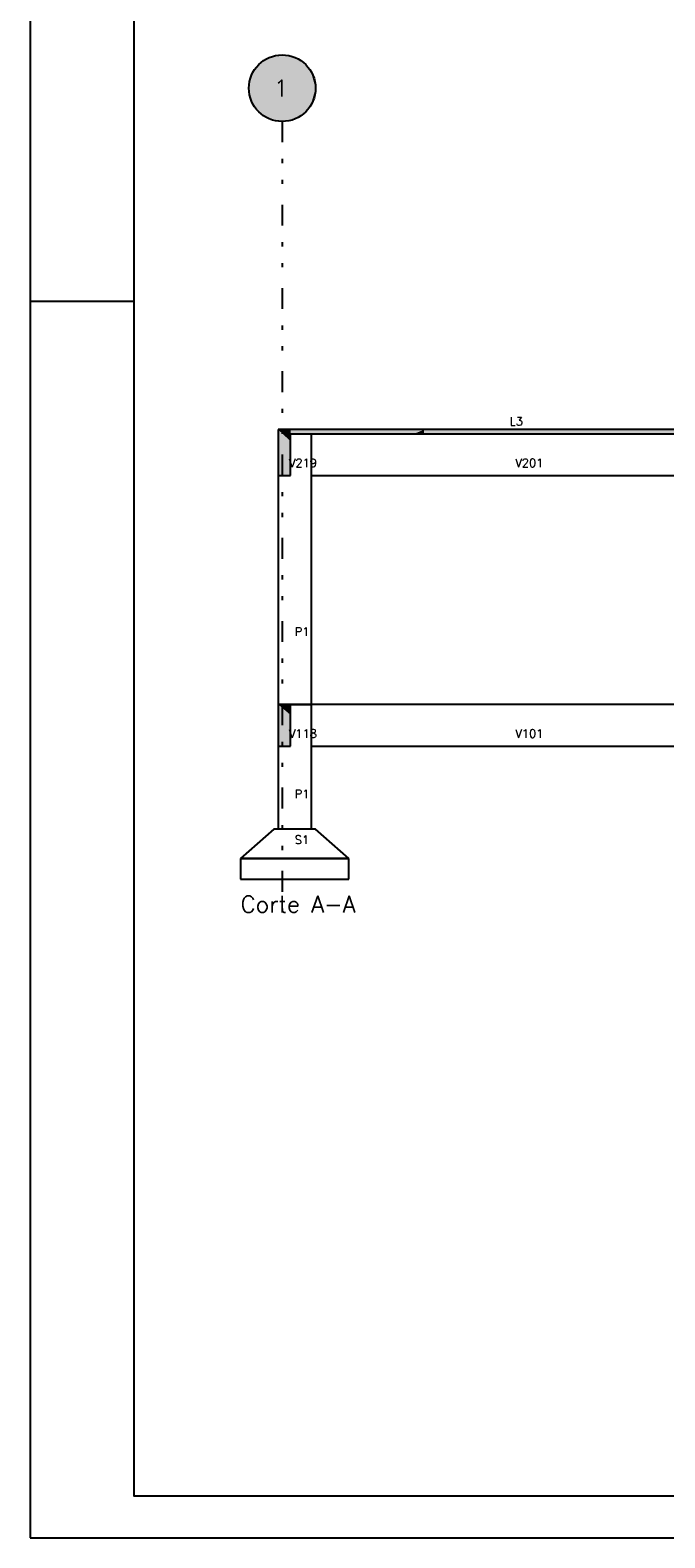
# Model space of a CAD drawing. Extents: x 0 to 84.1, y 0 to 59.4.
# Tile 1 of 9: x 0 to 15.2, y 0 to 36.2. Entities that reach past the tile are written whole.
import ezdxf

# ---------------------------------------------------------------- set-up
doc = ezdxf.new("R2010")
doc.units = 0
doc.linetypes.add('ESTILO_TQS_0004', pattern=[2, 0.5, -0.4, 0.1, -0.4, 0.1, -0.5])
for name, color, linetype in [('1', 1, 'CONTINUOUS'), ('2', 2, 'CONTINUOUS'), ('6', 6, 'CONTINUOUS')]:
    doc.layers.add(name, color=color, linetype=linetype)
doc.styles.get("Standard").update_dxf_attribs({"font": 'ROMANS.SHX'})

msp = doc.modelspace()

# ---------------------------------------------------------------- linework, layer by layer
at = {"layer": '1', "linetype": 'ESTILO_TQS_0004'}
msp.add_line((6.055714, 34.017961), (6.055714, 15.01796), dxfattribs=at)
at = {"layer": '1', "linetype": 'CONTINUOUS'}
for points in [[(6.855714, 34.817961), (5.687662, 35.528269), (5.594369, 35.471536)], [(6.855714, 34.817961), (5.78781, 35.571769), (5.687662, 35.528269)], [(6.855714, 34.817961), (5.892949, 35.601228), (5.78781, 35.571769)], [(6.855714, 34.817961), (6.00112, 35.616096), (5.892949, 35.601228)], [(6.855714, 34.817961), (6.110308, 35.616096), (6.00112, 35.616096)], [(6.855714, 34.817961), (6.218478, 35.601228), (6.110308, 35.616096)], [(6.855714, 34.817961), (6.323617, 35.571769), (6.218478, 35.601228)], [(6.855714, 34.817961), (6.423766, 35.528269), (6.323617, 35.571769)], [(6.855714, 34.817961), (6.517058, 35.471536), (6.423766, 35.528269)], [(6.855714, 34.817961), (5.321945, 35.136681), (5.28538, 35.033798)], [(6.855714, 34.817961), (5.372178, 35.233628), (5.321945, 35.136681)], [(6.855714, 34.817961), (5.435145, 35.322831), (5.372178, 35.233628)], [(6.855714, 34.817961), (5.509671, 35.402629), (5.435145, 35.322831)], [(6.855714, 34.817961), (5.594369, 35.471536), (5.509671, 35.402629)], [(6.855714, 34.817961), (6.601756, 35.402629), (6.517058, 35.471536)], [(6.855714, 34.817961), (6.676283, 35.322831), (6.601756, 35.402629)], [(6.855714, 34.817961), (6.739249, 35.233628), (6.676283, 35.322831)], [(6.855714, 34.817961), (6.789483, 35.136681), (6.739249, 35.233628)], [(6.855714, 34.817961), (6.826047, 35.033798), (6.789483, 35.136681)], [(6.855714, 34.817961), (5.263165, 34.926894), (5.255714, 34.817961)], [(6.855714, 34.817961), (5.255714, 34.817961), (5.263165, 34.709027)], [(6.855714, 34.817961), (5.28538, 35.033798), (5.263165, 34.926894)], [(6.855714, 34.817961), (5.263165, 34.709027), (5.28538, 34.602123)], [(6.855714, 34.817961), (5.28538, 34.602123), (5.321945, 34.49924)], [(6.855714, 34.817961), (5.321945, 34.49924), (5.372178, 34.402293)], [(6.855714, 34.817961), (5.372178, 34.402293), (5.435145, 34.31309)], [(6.855714, 34.817961), (5.435145, 34.31309), (5.509671, 34.233292)], [(6.855714, 34.817961), (5.509671, 34.233292), (5.594369, 34.164385)], [(6.855714, 34.817961), (5.594369, 34.164385), (5.687662, 34.107652)], [(6.855714, 34.817961), (5.687662, 34.107652), (5.78781, 34.064152)], [(6.855714, 34.817961), (5.78781, 34.064152), (5.892949, 34.034693)], [(6.855714, 34.817961), (5.892949, 34.034693), (6.00112, 34.019825)], [(6.855714, 34.817961), (6.00112, 34.019825), (6.110308, 34.019825)], [(6.855714, 34.817961), (6.110308, 34.019825), (6.218478, 34.034693)], [(6.855714, 34.817961), (6.218478, 34.034693), (6.323617, 34.064152)], [(6.855714, 34.817961), (6.323617, 34.064152), (6.423766, 34.107652)], [(6.855714, 34.817961), (6.423766, 34.107652), (6.517058, 34.164385)], [(6.855714, 34.817961), (6.517058, 34.164385), (6.601756, 34.233292)], [(6.855714, 34.817961), (6.601756, 34.233292), (6.676283, 34.31309)], [(6.855714, 34.817961), (6.676283, 34.31309), (6.739249, 34.402293)], [(6.855714, 34.817961), (6.739249, 34.402293), (6.789483, 34.49924)], [(6.855714, 34.817961), (6.789483, 34.49924), (6.826047, 34.602123)], [(6.855714, 34.817961), (6.848262, 34.926894), (6.826047, 35.033798)], [(6.855714, 34.817961), (6.826047, 34.602123), (6.848262, 34.709027)], [(6.855714, 34.817961), (6.848262, 34.709027), (6.855714, 34.817961)]]:
    msp.add_solid(points, dxfattribs=at)
at = {"layer": '2', "linetype": 'CONTINUOUS'}
for p, q in [((0, 59.400002), (0, 0)), ((0, 29.700001), (0.5, 29.700001)), ((0.5, 29.700001), (1.5, 29.700001)), ((1.5, 29.700001), (2.5, 29.700001)), ((0, 0), (84.100006, 0))]:
    msp.add_line(p, q, dxfattribs=at)
msp.add_lwpolyline([(83.100006, 1), (2.5, 1), (2.5, 58.400002), (83.100006, 58.400002), (83.100006, 1)], dxfattribs=at)
msp.add_circle((6.055714, 34.817961), 0.8, dxfattribs=at)
at = {"layer": '6', "linetype": 'CONTINUOUS'}
for p, q in [((5.955714, 26.61796), (5.955714, 25.51796)), ((6.255714, 26.61796), (5.955714, 26.61796)), ((5.955714, 26.61796), (5.955714, 20.01796)), ((9.464131, 26.61796), (6.255714, 26.61796)), ((6.255714, 26.33735), (6.255714, 26.51796)), ((6.255714, 26.51796), (6.628163, 26.51796)), ((6.628163, 26.51796), (6.755714, 26.51796)), ((6.755714, 26.51796), (9.226963, 26.51796)), ((6.755714, 20.01796), (6.755714, 26.51796)), ((9.226963, 26.51796), (9.310244, 26.51796)), ((9.310244, 26.51796), (9.464131, 26.51796)), ((16.555714, 26.61796), (9.464131, 26.61796)), ((9.464131, 26.51796), (13.892179, 26.51796)), ((13.892179, 26.51796), (16.555714, 26.51796)), ((6.255714, 25.51796), (6.255714, 26.33735)), ((5.955714, 25.51796), (6.032244, 25.51796)), ((6.032244, 25.51796), (6.255714, 25.51796)), ((6.755714, 25.51796), (16.555714, 25.51796)), ((5.955714, 20.01796), (5.955714, 19.01796)), ((6.255714, 20.01796), (5.955714, 20.01796)), ((5.955714, 20.01796), (5.955714, 17.01796)), ((5.955714, 20.01796), (6.755714, 20.01796)), ((6.255714, 19.76286), (6.255714, 20.01796)), ((6.755714, 20.01796), (6.255714, 20.01796)), ((16.555714, 20.01796), (6.755714, 20.01796)), ((6.755714, 17.01796), (6.755714, 20.01796)), ((6.255714, 19.01796), (6.255714, 19.76286)), ((5.955714, 19.01796), (6.032244, 19.01796)), ((6.032244, 19.01796), (6.255714, 19.01796)), ((6.755714, 19.01796), (16.555714, 19.01796)), ((5.855714, 17.01796), (5.055714, 16.31796)), ((6.855714, 17.01796), (5.855714, 17.01796)), ((7.655714, 16.31796), (6.855714, 17.01796)), ((5.055714, 16.31796), (5.055714, 15.81796)), ((7.655714, 16.31796), (5.055714, 16.31796)), ((5.055714, 16.31796), (7.655714, 16.31796)), ((7.655714, 15.81796), (7.655714, 16.31796)), ((5.055714, 15.81796), (7.655714, 15.81796))]:
    msp.add_line(p, q, dxfattribs=at)
for points in [[(5.955714, 26.61796), (5.955714, 25.798571), (5.955714, 25.51796)], [(5.955714, 26.61796), (5.955714, 25.51796), (6.032244, 25.51796)], [(5.955714, 26.61796), (6.032244, 25.51796), (6.255714, 25.51796)], [(5.955714, 26.61796), (6.255714, 25.51796), (6.255714, 26.33735)], [(5.955714, 26.61796), (6.255714, 26.33735), (6.255714, 26.61796)], [(5.955714, 26.61796), (6.255714, 26.61796), (6.032244, 26.61796)], [(5.955714, 26.61796), (6.032244, 26.61796), (5.955714, 26.61796)], [(9.464131, 26.61796), (6.628163, 26.61796), (6.255714, 26.61796)], [(9.464131, 26.61796), (6.255714, 26.61796), (6.255714, 26.54347)], [(9.464131, 26.61796), (6.255714, 26.54347), (6.255714, 26.51796)], [(9.464131, 26.61796), (6.255714, 26.51796), (6.628163, 26.51796)], [(9.464131, 26.61796), (6.755714, 26.61796), (6.628163, 26.61796)], [(9.464131, 26.61796), (6.628163, 26.51796), (6.755714, 26.51796)], [(9.464131, 26.61796), (9.226963, 26.61796), (6.755714, 26.61796)], [(9.464131, 26.61796), (6.755714, 26.51796), (9.226963, 26.51796)], [(9.464131, 26.61796), (9.310244, 26.61796), (9.226963, 26.61796)], [(9.464131, 26.61796), (9.226963, 26.51796), (9.310244, 26.51796)], [(9.464131, 26.61796), (9.310244, 26.51796), (9.464131, 26.51796)], [(9.464131, 26.61796), (9.464131, 26.51796), (13.892179, 26.51796)], [(9.464131, 26.61796), (13.892179, 26.51796), (16.555714, 26.51796)], [(9.464131, 26.61796), (16.555714, 26.51796), (16.555714, 26.54603)], [(9.464131, 26.61796), (16.555714, 26.54603), (16.555714, 26.61796)], [(9.464131, 26.61796), (16.555714, 26.61796), (13.892179, 26.61796)], [(9.464131, 26.61796), (13.892179, 26.61796), (9.464131, 26.61796)], [(5.955714, 20.01796), (5.955714, 19.27306), (5.955714, 19.01796)], [(5.955714, 20.01796), (5.955714, 19.01796), (6.032244, 19.01796)], [(5.955714, 20.01796), (6.032244, 19.01796), (6.255714, 19.01796)], [(5.955714, 20.01796), (6.255714, 19.01796), (6.255714, 19.76286)], [(5.955714, 20.01796), (6.255714, 19.76286), (6.255714, 20.01796)], [(5.955714, 20.01796), (6.255714, 20.01796), (6.032244, 20.01796)], [(5.955714, 20.01796), (6.032244, 20.01796), (5.955714, 20.01796)]]:
    msp.add_solid(points, dxfattribs=at)

# ---------------------------------------------------------------- texts
at = {"layer": '1', "linetype": 'CONTINUOUS'}
for s, height, p in [('L3', 0.2, (11.516825, 26.71796)), ('V219', 0.2, (6.216825, 25.71796)), ('V201', 0.2, (11.655714, 25.71796)), ('P1', 0.2, (6.355714, 21.66796)), ('V118', 0.2, (6.216825, 19.21796)), ('V101', 0.2, (11.655714, 19.21796)), ('P1', 0.2, (6.355714, 17.76796)), ('S1', 0.2, (6.355714, 16.66796)), ('Corte A-A', 0.4, (5.055714, 15.01796))]:
    msp.add_text(s, height=height, dxfattribs=at).set_placement(p)
at = {"layer": '6', "linetype": 'CONTINUOUS'}
msp.add_text('1', height=0.4, dxfattribs=at).set_placement((5.855714, 34.617961))

doc.saveas('drawing.dxf')
